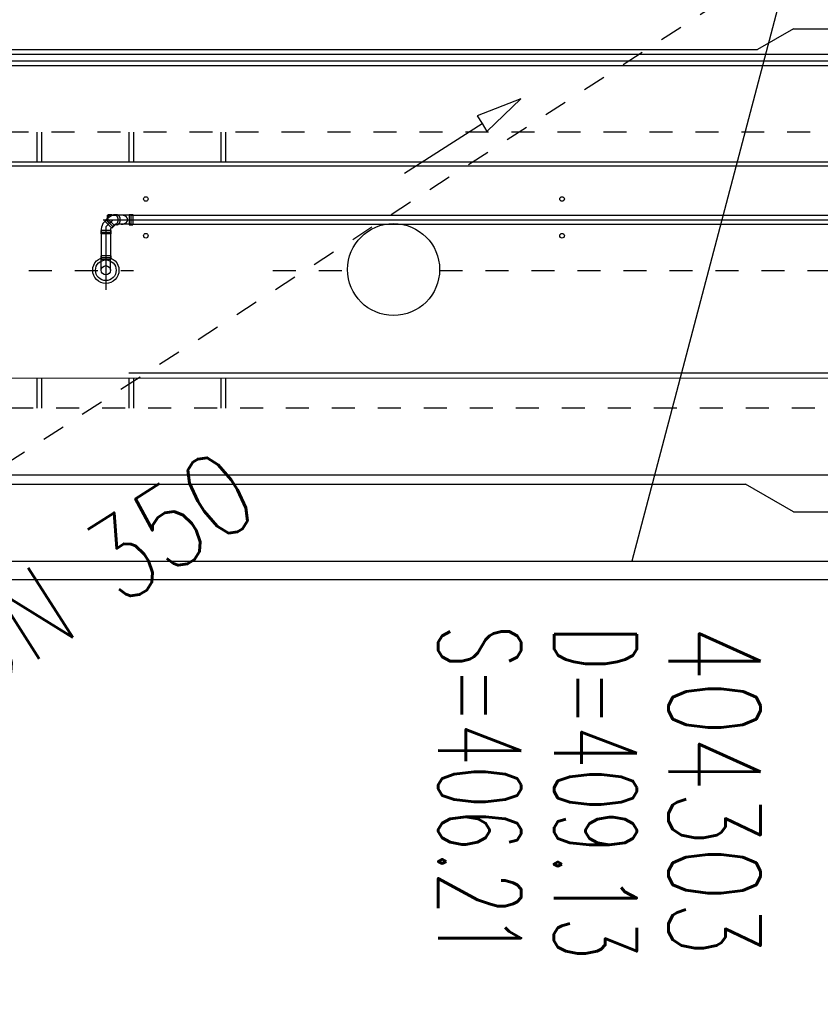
# Model space of a CAD drawing. Extents: x 0 to 1135, y 0 to 420.
# Tile 8 of 46: x 449 to 466, y 163 to 184. Entities that reach past the tile are written whole.
import ezdxf

# ---------------------------------------------------------------- set-up
doc = ezdxf.new("R2010")
doc.units = 0
doc.header["$LTSCALE"] = 2
doc.header["$MEASUREMENT"] = 0
for name, pattern in [('ACAD_ISO03W100', [0.5, 0.25, -0.25]), ('ACAD_ISO10W100W', [0.5, 0.25, -0.25]), ('STRICHLINIEX2', [0.5, 0.25, -0.25])]:
    doc.linetypes.add(name, pattern=pattern)
for name, color, linetype in [('Bahnachse', 7, 'CONTINUOUS'), ('FBR', 8, 'CONTINUOUS'), ('Gleisachse', 7, 'CONTINUOUS'), ('Ingenieurbauwerke', 15, 'CONTINUOUS'), ('SCHACHTNR', 6, 'CONTINUOUS'), ('Tiefenentwässerung_und_Sammelle', 15, 'CONTINUOUS')]:
    doc.layers.add(name, color=color, linetype=linetype)
doc.styles.add('ROMANS', font='romans.shx', dxfattribs={"width": 0.8})

msp = doc.modelspace()

# ---------------------------------------------------------------- linework, layer by layer
at = {"layer": 'Bahnachse', "linetype": 'ACAD_ISO10W100W'}
for p, q in [((378.182, 179.004), (451.457, 179.002)), ((454.489, 179.002), (456.111, 179.002)), ((458.111, 179.002), (468.305, 179.002))]:
    msp.add_line(p, q, dxfattribs=at)
at = {"layer": 'Bahnachse', "linetype": 'Continuous'}
msp.add_circle((457.111, 179.02), 1, dxfattribs=at)
at = {"layer": 'FBR'}
for points in [[(159.506, 218.371, 0.000005), (172.006, 218.371, 0.000002), (185.995, 218.371, 0.000002), (197.006, 218.371, 0.000005), (209.506, 218.371, -0.000006), (222.006, 218.371, -0.000002), (236.976, 218.371, -0.000002), (247.006, 218.371)], [(250.479, 222.371, -0.000002), (263.664, 222.37, -0.000002), (272.005, 222.37, -0.000033)], [(159.506, 222.371, 0.000005), (172.006, 222.371, 0.000002), (185.995, 222.371, 0.000002), (197.006, 222.371, 0.000005), (209.506, 222.371, -0.000006), (222.006, 222.371, -0.000002), (236.976, 222.371, -0.000003), (247.006, 222.371)], [(277.692, 222.37, -0.00001), (297.005, 222.366, -0.000009), (311.07, 222.363, -0.000011), (322.006, 222.36, -0.00004), (334.506, 222.355, 0.000056), (347.007, 222.351, 0.000011), (348.74, 222.351, -0.000027), (350.474, 222.35, -0.00003), (355.78, 222.348, -0.00001), (372.005, 222.341, -0.000005), (384.506, 222.336, 0.000013), (397.006, 222.33, 0.000004), (409.506, 222.325, -0.000007), (422.006, 222.32, -0.000002), (434.506, 222.314, 0.000003), (447.005, 222.309), (481.396, 222.294, 0)], [(277.691, 218.37, -0.00001), (297.005, 218.366, -0.000009), (311.07, 218.363, -0.000011), (322.005, 218.36, -0.00004), (334.505, 218.355, 0.000056), (347.005, 218.351, 0.000011), (348.739, 218.351, -0.000027), (350.473, 218.35, -0.00003), (355.779, 218.348, -0.00001), (372.004, 218.341, -0.000005), (384.504, 218.336, 0.000013), (397.004, 218.33, 0.000004), (409.504, 218.325, -0.000007), (422.005, 218.32, -0.000002), (434.504, 218.314, 0.000003), (447.004, 218.309), (478.458, 218.295, 0)], [(250.479, 218.371, -0.000002), (263.664, 218.37, -0.000003), (272.005, 218.37, -0.000033)]]:
    msp.add_lwpolyline(points, format="xyb", dxfattribs=at)
at = {"layer": 'Gleisachse', "linetype": 'Continuous'}
for p, q in [((369.32, 181.279), (469.82, 181.272)), ((451.358, 176.773), (469.82, 176.772))]:
    msp.add_line(p, q, dxfattribs=at)
at = {"layer": 'Ingenieurbauwerke', "linetype": 'Continuous'}
for p, q in [((465.805, 184.253), (465.026, 183.804)), ((465.805, 184.253), (470.805, 184.253)), ((426.955, 183.806), (465.026, 183.804)), ((426.955, 183.706), (513.305, 183.701)), ((426.955, 183.556), (513.305, 183.551)), ((426.955, 183.456), (513.305, 183.451)), ((449.355, 182.004), (449.355, 181.354)), ((449.455, 182.004), (449.455, 181.354)), ((451.355, 182.004), (451.355, 181.354)), ((451.455, 182.004), (451.455, 181.354)), ((453.355, 182.004), (453.355, 181.354)), ((453.455, 182.004), (453.455, 181.354)), ((471.605, 181.353), (444.955, 181.355)), ((450.796, 180.104), (472.855, 180.103)), ((450.862, 180.094), (450.82, 180.051)), ((450.884, 180.13), (450.83, 180.075)), ((450.985, 179.92), (450.83, 180.075)), ((451.014, 180.104), (450.855, 179.945)), ((450.862, 180.094), (451.004, 179.952)), ((450.862, 180.094), (451.004, 179.952)), ((450.864, 180.096), (451.005, 179.954)), ((450.866, 180.097), (450.908, 180.14)), ((450.866, 180.097), (451.007, 179.956)), ((450.866, 180.097), (451.007, 179.956)), ((451.04, 179.974), (450.884, 180.13)), ((450.885, 180.204), (451.068, 180.204)), ((450.885, 180.204), (450.885, 180.117)), ((450.909, 180.214), (450.909, 180.141)), ((450.909, 180.214), (450.986, 180.214)), ((451.068, 180.204), (450.945, 180.204)), ((450.945, 180.204), (450.945, 180.169)), ((451.068, 180.204), (450.945, 180.204)), ((450.986, 180.214), (450.986, 180.19)), ((451.019, 180.203), (451.017, 180.202)), ((451.021, 180.204), (451.019, 180.203)), ((451.023, 180.205), (451.021, 180.204)), ((451.025, 180.206), (451.023, 180.205)), ((451.027, 180.206), (451.025, 180.206)), ((451.029, 180.207), (451.027, 180.206)), ((451.031, 180.208), (451.029, 180.207)), ((451.034, 180.208), (451.031, 180.208)), ((451.036, 180.208), (451.034, 180.208)), ((451.038, 180.209), (451.036, 180.208)), ((451.04, 180.209), (451.038, 180.209)), ((451.042, 180.209), (451.04, 180.209)), ((451.044, 180.209), (451.042, 180.209)), ((451.093, 180.209), (451.043, 180.209)), ((451.046, 180.209), (451.044, 180.209)), ((451.049, 180.209), (451.046, 180.209)), ((451.051, 180.209), (451.049, 180.209)), ((451.053, 180.208), (451.051, 180.209)), ((451.055, 180.208), (451.053, 180.208)), ((451.057, 180.208), (451.055, 180.208)), ((451.059, 180.207), (451.057, 180.208)), ((451.061, 180.207), (451.059, 180.207)), ((451.064, 180.206), (451.061, 180.207)), ((451.066, 180.205), (451.064, 180.206)), ((451.068, 180.204), (451.064, 180.204)), ((451.068, 180.204), (451.066, 180.205)), ((451.07, 180.203), (451.068, 180.204)), ((451.072, 180.202), (451.07, 180.203)), ((451.074, 180.201), (451.072, 180.202)), ((451.076, 180.2), (451.074, 180.201)), ((451.078, 180.199), (451.076, 180.2)), ((451.08, 180.198), (451.078, 180.199)), ((451.082, 180.197), (451.08, 180.198)), ((451.084, 180.195), (451.082, 180.197)), ((451.085, 180.194), (451.084, 180.195)), ((451.087, 180.192), (451.085, 180.194)), ((451.089, 180.19), (451.087, 180.192)), ((451.091, 180.189), (451.089, 180.19)), ((451.091, 180.209), (451.09, 180.209)), ((451.093, 180.209), (451.091, 180.209)), ((451.093, 180.187), (451.091, 180.189)), ((451.095, 180.209), (451.093, 180.209)), ((451.094, 180.185), (451.093, 180.187)), ((451.096, 180.183), (451.094, 180.185)), ((451.097, 180.209), (451.095, 180.209)), ((451.097, 180.181), (451.096, 180.183)), ((451.099, 180.208), (451.097, 180.209)), ((451.099, 180.179), (451.097, 180.181)), ((451.098, 180.022), (451.1, 180.024)), ((451.101, 180.208), (451.099, 180.208)), ((451.101, 180.177), (451.099, 180.179)), ((451.1, 180.024), (451.101, 180.026)), ((451.103, 180.208), (451.101, 180.208)), ((451.102, 180.175), (451.101, 180.177)), ((451.101, 180.026), (451.103, 180.028)), ((451.104, 180.173), (451.102, 180.175)), ((451.105, 180.207), (451.103, 180.208)), ((451.103, 180.028), (451.104, 180.031)), ((451.105, 180.171), (451.104, 180.173)), ((451.104, 180.031), (451.105, 180.033)), ((451.107, 180.207), (451.105, 180.207)), ((451.106, 180.169), (451.105, 180.171)), ((451.105, 180.033), (451.107, 180.035)), ((451.108, 180.166), (451.106, 180.169)), ((451.109, 180.206), (451.107, 180.207)), ((451.107, 180.035), (451.108, 180.038)), ((451.109, 180.164), (451.108, 180.166)), ((451.108, 180.038), (451.109, 180.04)), ((451.111, 180.206), (451.109, 180.206)), ((451.11, 180.161), (451.109, 180.164)), ((451.109, 180.04), (451.111, 180.042)), ((451.111, 180.159), (451.11, 180.161)), ((451.113, 180.205), (451.111, 180.206)), ((451.112, 180.157), (451.111, 180.159)), ((451.111, 180.042), (451.112, 180.045)), ((451.114, 180.154), (451.112, 180.157)), ((451.112, 180.045), (451.113, 180.047)), ((451.114, 180.204), (451.113, 180.205)), ((451.113, 180.047), (451.114, 180.05)), ((451.124, 180.204), (451.114, 180.204)), ((451.401, 180.204), (451.114, 180.204)), ((451.116, 180.203), (451.114, 180.204)), ((451.115, 180.151), (451.114, 180.154)), ((451.114, 180.05), (451.115, 180.052)), ((451.116, 180.149), (451.115, 180.151)), ((451.115, 180.052), (451.116, 180.055)), ((451.118, 180.203), (451.116, 180.203)), ((451.116, 180.146), (451.116, 180.149)), ((451.117, 180.143), (451.116, 180.146)), ((451.116, 180.055), (451.117, 180.058)), ((451.118, 180.141), (451.117, 180.143)), ((451.117, 180.058), (451.118, 180.06)), ((451.12, 180.202), (451.118, 180.203)), ((451.119, 180.138), (451.118, 180.141)), ((451.118, 180.063), (451.119, 180.066)), ((451.118, 180.06), (451.118, 180.063)), ((451.12, 180.135), (451.119, 180.138)), ((451.119, 180.066), (451.12, 180.069)), ((451.122, 180.201), (451.12, 180.202)), ((451.12, 180.132), (451.12, 180.135)), ((451.121, 180.13), (451.12, 180.132)), ((451.12, 180.072), (451.121, 180.074)), ((451.12, 180.069), (451.12, 180.072)), ((451.121, 180.127), (451.121, 180.13)), ((451.122, 180.124), (451.121, 180.127)), ((451.121, 180.074), (451.122, 180.077)), ((451.124, 180.199), (451.122, 180.201)), ((451.122, 180.121), (451.122, 180.124)), ((451.123, 180.118), (451.122, 180.121)), ((451.122, 180.083), (451.123, 180.086)), ((451.122, 180.08), (451.122, 180.083)), ((451.122, 180.077), (451.122, 180.08)), ((451.123, 180.115), (451.123, 180.118)), ((451.123, 180.112), (451.123, 180.115)), ((451.123, 180.109), (451.123, 180.112)), ((451.123, 180.106), (451.123, 180.109)), ((451.124, 180.103), (451.123, 180.106)), ((451.123, 180.095), (451.124, 180.098)), ((451.123, 180.092), (451.123, 180.095)), ((451.123, 180.089), (451.123, 180.092)), ((451.123, 180.086), (451.123, 180.089)), ((451.125, 180.198), (451.124, 180.199)), ((451.124, 180.101), (451.124, 180.103)), ((451.124, 180.098), (451.124, 180.101)), ((451.127, 180.197), (451.125, 180.198)), ((451.129, 180.196), (451.127, 180.197)), ((451.131, 180.195), (451.129, 180.196)), ((451.132, 180.193), (451.131, 180.195)), ((451.134, 180.192), (451.132, 180.193)), ((451.135, 180.19), (451.134, 180.192)), ((451.137, 180.189), (451.135, 180.19)), ((451.139, 180.187), (451.137, 180.189)), ((451.14, 180.186), (451.139, 180.187)), ((451.142, 180.184), (451.14, 180.186)), ((451.143, 180.182), (451.142, 180.184)), ((451.145, 180.181), (451.143, 180.182)), ((451.146, 180.179), (451.145, 180.181)), ((451.145, 180.022), (451.146, 180.024)), ((451.147, 180.177), (451.146, 180.179)), ((451.146, 180.024), (451.147, 180.026)), ((451.149, 180.175), (451.147, 180.177)), ((451.147, 180.026), (451.149, 180.028)), ((451.15, 180.173), (451.149, 180.175)), ((451.149, 180.028), (451.15, 180.03)), ((451.151, 180.171), (451.15, 180.173)), ((451.15, 180.03), (451.151, 180.032)), ((451.153, 180.169), (451.151, 180.171)), ((451.151, 180.032), (451.152, 180.034)), ((451.152, 180.034), (451.154, 180.036)), ((451.154, 180.167), (451.153, 180.169)), ((451.155, 180.165), (451.154, 180.167)), ((451.154, 180.036), (451.155, 180.038)), ((451.156, 180.163), (451.155, 180.165)), ((451.155, 180.038), (451.156, 180.04)), ((451.157, 180.16), (451.156, 180.163)), ((451.156, 180.04), (451.157, 180.043)), ((451.158, 180.158), (451.157, 180.16)), ((451.157, 180.043), (451.158, 180.045)), ((451.159, 180.156), (451.158, 180.158)), ((451.158, 180.045), (451.159, 180.047)), ((451.16, 180.154), (451.159, 180.156)), ((451.159, 180.047), (451.16, 180.049)), ((451.161, 180.151), (451.16, 180.154)), ((451.16, 180.049), (451.161, 180.052)), ((451.162, 180.149), (451.161, 180.151)), ((451.161, 180.052), (451.162, 180.054)), ((451.163, 180.146), (451.162, 180.149)), ((451.162, 180.054), (451.163, 180.056)), ((451.164, 180.144), (451.163, 180.146)), ((451.163, 180.056), (451.164, 180.059)), ((451.164, 180.142), (451.164, 180.144)), ((451.165, 180.139), (451.164, 180.142)), ((451.164, 180.061), (451.165, 180.064)), ((451.164, 180.059), (451.164, 180.061)), ((451.166, 180.137), (451.165, 180.139)), ((451.165, 180.064), (451.166, 180.066)), ((451.166, 180.134), (451.166, 180.137)), ((451.167, 180.132), (451.166, 180.134)), ((451.166, 180.069), (451.167, 180.071)), ((451.166, 180.066), (451.166, 180.069)), ((451.167, 180.129), (451.167, 180.132)), ((451.168, 180.126), (451.167, 180.129)), ((451.167, 180.074), (451.168, 180.077)), ((451.167, 180.071), (451.167, 180.074)), ((451.168, 180.124), (451.168, 180.126)), ((451.169, 180.121), (451.168, 180.124)), ((451.168, 180.079), (451.169, 180.082)), ((451.168, 180.077), (451.168, 180.079)), ((451.169, 180.119), (451.169, 180.121)), ((451.169, 180.116), (451.169, 180.119)), ((451.169, 180.113), (451.169, 180.116)), ((451.17, 180.111), (451.169, 180.113)), ((451.169, 180.09), (451.17, 180.092)), ((451.169, 180.087), (451.169, 180.09)), ((451.169, 180.084), (451.169, 180.087)), ((451.169, 180.082), (451.169, 180.084)), ((451.17, 180.108), (451.17, 180.111)), ((451.17, 180.105), (451.17, 180.108)), ((451.17, 180.103), (451.17, 180.105)), ((451.17, 180.1), (451.17, 180.103)), ((451.17, 180.097), (451.17, 180.1)), ((451.17, 180.095), (451.17, 180.097)), ((451.17, 180.092), (451.17, 180.095)), ((451.191, 180.204), (451.188, 180.204)), ((451.194, 180.204), (451.191, 180.204)), ((451.198, 180.204), (451.194, 180.204)), ((451.201, 180.204), (451.198, 180.204)), ((451.205, 180.204), (451.201, 180.204)), ((451.208, 180.203), (451.205, 180.204)), ((451.212, 180.203), (451.208, 180.203)), ((451.215, 180.202), (451.212, 180.203)), ((451.218, 180.202), (451.215, 180.202)), ((451.222, 180.201), (451.218, 180.202)), ((451.225, 180.201), (451.222, 180.201)), ((451.229, 180.2), (451.225, 180.201)), ((451.232, 180.199), (451.229, 180.2)), ((451.235, 180.198), (451.232, 180.199)), ((451.238, 180.198), (451.235, 180.198)), ((451.242, 180.197), (451.238, 180.198)), ((451.245, 180.196), (451.242, 180.197)), ((451.248, 180.195), (451.245, 180.196)), ((451.251, 180.194), (451.248, 180.195)), ((451.254, 180.192), (451.251, 180.194)), ((451.257, 180.191), (451.254, 180.192)), ((451.26, 180.19), (451.257, 180.191)), ((451.263, 180.189), (451.26, 180.19)), ((451.266, 180.187), (451.263, 180.189)), ((451.269, 180.186), (451.266, 180.187)), ((451.266, 180.021), (451.269, 180.023)), ((451.272, 180.185), (451.269, 180.186)), ((451.269, 180.023), (451.272, 180.024)), ((451.274, 180.183), (451.272, 180.185)), ((451.272, 180.024), (451.274, 180.026)), ((451.277, 180.182), (451.274, 180.183)), ((451.274, 180.026), (451.277, 180.027)), ((451.28, 180.18), (451.277, 180.182)), ((451.277, 180.027), (451.28, 180.029)), ((451.282, 180.178), (451.28, 180.18)), ((451.28, 180.029), (451.282, 180.03)), ((451.285, 180.177), (451.282, 180.178)), ((451.282, 180.03), (451.285, 180.032)), ((451.287, 180.175), (451.285, 180.177)), ((451.285, 180.032), (451.287, 180.034)), ((451.29, 180.173), (451.287, 180.175)), ((451.287, 180.034), (451.29, 180.035)), ((451.292, 180.171), (451.29, 180.173)), ((451.29, 180.035), (451.292, 180.037)), ((451.294, 180.17), (451.292, 180.171)), ((451.292, 180.037), (451.294, 180.039)), ((451.297, 180.168), (451.294, 180.17)), ((451.294, 180.039), (451.297, 180.041)), ((451.299, 180.166), (451.297, 180.168)), ((451.297, 180.041), (451.299, 180.043)), ((451.301, 180.164), (451.299, 180.166)), ((451.299, 180.043), (451.301, 180.045)), ((451.303, 180.162), (451.301, 180.164)), ((451.301, 180.045), (451.303, 180.047)), ((451.305, 180.16), (451.303, 180.162)), ((451.303, 180.047), (451.305, 180.049)), ((451.307, 180.158), (451.305, 180.16)), ((451.305, 180.049), (451.307, 180.051)), ((451.309, 180.156), (451.307, 180.158)), ((451.307, 180.051), (451.309, 180.053)), ((451.31, 180.154), (451.309, 180.156)), ((451.309, 180.053), (451.31, 180.055)), ((451.312, 180.151), (451.31, 180.154)), ((451.31, 180.055), (451.312, 180.057)), ((451.314, 180.149), (451.312, 180.151)), ((451.312, 180.057), (451.314, 180.059)), ((451.315, 180.147), (451.314, 180.149)), ((451.314, 180.059), (451.315, 180.062)), ((451.317, 180.145), (451.315, 180.147)), ((451.315, 180.062), (451.317, 180.064)), ((451.318, 180.143), (451.317, 180.145)), ((451.317, 180.064), (451.318, 180.066)), ((451.319, 180.14), (451.318, 180.143)), ((451.318, 180.066), (451.319, 180.068)), ((451.321, 180.138), (451.319, 180.14)), ((451.319, 180.068), (451.321, 180.071)), ((451.322, 180.136), (451.321, 180.138)), ((451.321, 180.071), (451.322, 180.073)), ((451.323, 180.133), (451.322, 180.136)), ((451.322, 180.073), (451.323, 180.075)), ((451.324, 180.131), (451.323, 180.133)), ((451.323, 180.075), (451.324, 180.078)), ((451.325, 180.129), (451.324, 180.131)), ((451.324, 180.078), (451.325, 180.08)), ((451.325, 180.126), (451.325, 180.129)), ((451.326, 180.124), (451.325, 180.126)), ((451.325, 180.082), (451.326, 180.085)), ((451.325, 180.08), (451.325, 180.082)), ((451.327, 180.121), (451.326, 180.124)), ((451.326, 180.085), (451.327, 180.087)), ((451.327, 180.119), (451.327, 180.121)), ((451.328, 180.117), (451.327, 180.119)), ((451.327, 180.09), (451.328, 180.092)), ((451.327, 180.087), (451.327, 180.09)), ((451.328, 180.114), (451.328, 180.117)), ((451.328, 180.112), (451.328, 180.114)), ((451.329, 180.109), (451.328, 180.112)), ((451.328, 180.097), (451.329, 180.099)), ((451.328, 180.095), (451.328, 180.097)), ((451.328, 180.092), (451.328, 180.095)), ((451.329, 180.107), (451.329, 180.109)), ((451.329, 180.104), (451.329, 180.107)), ((451.329, 180.102), (451.329, 180.104)), ((451.329, 180.099), (451.329, 180.102)), ((451.365, 180.214), (451.442, 180.214)), ((451.365, 180.214), (451.365, 179.994)), ((451.401, 180.204), (472.855, 180.203)), ((451.401, 180.204), (451.401, 180.004)), ((451.442, 180.214), (451.442, 179.994)), ((450.745, 179.871), (450.745, 179.794)), ((450.965, 179.871), (450.745, 179.871)), ((450.755, 179.895), (450.755, 179.273)), ((450.755, 179.835), (450.955, 179.835)), ((450.755, 179.83), (450.955, 179.83)), ((450.855, 179.945), (450.855, 178.578)), ((450.855, 179.945), (450.855, 178.578)), ((450.955, 179.896), (450.955, 179.273)), ((451.004, 179.952), (450.961, 179.91)), ((450.965, 179.871), (450.965, 179.794)), ((451.04, 179.974), (450.985, 179.92)), ((451.007, 179.956), (451.05, 179.999)), ((451.092, 179.994), (451.045, 179.994)), ((451.045, 179.994), (451.047, 179.994)), ((451.047, 179.994), (451.049, 179.994)), ((451.049, 179.994), (451.051, 179.994)), ((451.051, 179.994), (451.054, 179.995)), ((451.054, 179.995), (451.056, 179.995)), ((451.056, 179.995), (451.058, 179.995)), ((451.058, 179.995), (451.06, 179.996)), ((451.06, 179.996), (451.062, 179.997)), ((451.062, 179.997), (451.064, 179.997)), ((451.079, 180.004), (451.064, 180.004)), ((451.079, 180.004), (451.064, 180.004)), ((451.064, 179.997), (451.066, 179.998)), ((451.066, 179.998), (451.068, 179.999)), ((451.068, 179.999), (451.07, 180)), ((451.07, 180), (451.072, 180.001)), ((451.072, 180.001), (451.074, 180.002)), ((451.074, 180.002), (451.076, 180.003)), ((451.076, 180.003), (451.078, 180.004)), ((451.078, 180.004), (451.08, 180.006)), ((451.08, 180.006), (451.082, 180.007)), ((451.082, 180.007), (451.084, 180.008)), ((451.084, 180.008), (451.086, 180.01)), ((451.086, 180.01), (451.088, 180.011)), ((451.088, 180.011), (451.09, 180.013)), ((451.09, 180.013), (451.091, 180.015)), ((451.091, 180.015), (451.093, 180.017)), ((451.091, 179.994), (451.093, 179.994)), ((451.093, 180.017), (451.095, 180.018)), ((451.093, 179.994), (451.095, 179.994)), ((451.095, 180.018), (451.096, 180.02)), ((451.095, 179.994), (451.097, 179.994)), ((451.096, 180.02), (451.098, 180.022)), ((451.097, 179.994), (451.099, 179.995)), ((451.099, 179.995), (451.101, 179.995)), ((451.101, 179.995), (451.103, 179.995)), ((451.103, 179.995), (451.105, 179.996)), ((451.105, 179.996), (451.107, 179.996)), ((451.107, 179.996), (451.109, 179.997)), ((451.109, 179.997), (451.111, 179.997)), ((451.111, 179.997), (451.113, 179.998)), ((451.113, 179.998), (451.114, 179.999)), ((451.114, 179.999), (451.116, 180)), ((451.116, 180), (451.118, 180)), ((451.118, 180), (451.12, 180.001)), ((451.12, 180.001), (451.122, 180.002)), ((451.122, 180.002), (451.124, 180.003)), ((451.124, 180.003), (451.125, 180.005)), ((451.125, 180.005), (451.127, 180.006)), ((451.401, 180.004), (451.125, 180.004)), ((451.127, 180.006), (451.129, 180.007)), ((451.129, 180.007), (451.13, 180.008)), ((451.13, 180.008), (451.132, 180.01)), ((451.132, 180.01), (451.134, 180.011)), ((451.134, 180.011), (451.135, 180.013)), ((451.135, 180.013), (451.137, 180.014)), ((451.137, 180.014), (451.139, 180.016)), ((451.139, 180.016), (451.14, 180.017)), ((451.14, 180.017), (451.142, 180.019)), ((451.142, 180.019), (451.143, 180.021)), ((451.143, 180.021), (451.145, 180.022)), ((451.188, 180.004), (451.191, 180.004)), ((451.191, 180.004), (451.194, 180.004)), ((451.194, 180.004), (451.198, 180.005)), ((451.198, 180.005), (451.201, 180.005)), ((451.201, 180.005), (451.205, 180.005)), ((451.205, 180.005), (451.208, 180.005)), ((451.208, 180.005), (451.212, 180.006)), ((451.212, 180.006), (451.215, 180.006)), ((451.215, 180.006), (451.218, 180.007)), ((451.218, 180.007), (451.222, 180.007)), ((451.222, 180.007), (451.225, 180.008)), ((451.225, 180.008), (451.229, 180.009)), ((451.229, 180.009), (451.232, 180.009)), ((451.232, 180.009), (451.235, 180.01)), ((451.235, 180.01), (451.238, 180.011)), ((451.238, 180.011), (451.242, 180.012)), ((451.242, 180.012), (451.245, 180.013)), ((451.245, 180.013), (451.248, 180.014)), ((451.248, 180.014), (451.251, 180.015)), ((451.251, 180.015), (451.254, 180.016)), ((451.254, 180.016), (451.257, 180.017)), ((451.257, 180.017), (451.26, 180.019)), ((451.26, 180.019), (451.263, 180.02)), ((451.263, 180.02), (451.266, 180.021)), ((451.365, 179.994), (451.442, 179.994)), ((451.401, 180.004), (472.855, 180.003)), ((450.965, 179.794), (450.745, 179.794)), ((450.745, 179.315), (450.745, 179.238)), ((450.965, 179.315), (450.745, 179.315)), ((450.965, 179.238), (450.745, 179.238)), ((450.755, 179.278), (450.955, 179.278)), ((450.755, 179.004), (450.755, 179.273)), ((450.955, 179.273), (450.755, 179.273)), ((450.955, 179.004), (450.955, 179.273)), ((450.965, 179.315), (450.965, 179.238)), ((471.605, 176.653), (444.955, 176.655)), ((449.355, 176.654), (449.355, 176.004)), ((449.455, 176.654), (449.455, 176.004)), ((451.355, 176.654), (451.355, 176.004)), ((451.455, 176.654), (451.455, 176.004)), ((453.355, 176.654), (453.355, 176.004)), ((453.455, 176.654), (453.455, 176.004)), ((426.955, 174.556), (486.542, 174.552)), ((426.955, 174.356), (464.766, 174.354)), ((465.805, 173.753), (464.766, 174.354)), ((465.805, 173.753), (470.805, 173.753)), ((441.555, 172.68), (513.305, 172.676)), ((428.955, 172.281), (513.305, 172.276))]:
    msp.add_line(p, q, dxfattribs=at)
at = {"layer": 'Ingenieurbauwerke', "linetype": 'ACAD_ISO03W100'}
for p, q in [((480.172, 182.003), (441.855, 182.005)), ((485.272, 176.002), (441.855, 176.005))]:
    msp.add_line(p, q, dxfattribs=at)
at = {"layer": 'Ingenieurbauwerke', "linetype": 'Continuous'}
for centre, radius in [((451.725, 180.554), 0.05), ((460.775, 180.554), 0.05), ((451.725, 179.754), 0.05), ((460.775, 179.754), 0.05), ((450.855, 179.004), 0.285), ((450.855, 179.004), 0.225), ((450.855, 179.004), 0.1)]:
    msp.add_circle(centre, radius, dxfattribs=at)
for centre, radius, start, end in [((450.975, 179.896), 0.22, 134.9965, 180.0411), ((451.064, 179.984), 0.22, 89.9965, 134.9965), ((450.975, 179.896), 0.02, 134.9965, 180.1445), ((451.064, 179.984), 0.02, 89.9965, 134.9965)]:
    msp.add_arc(centre, radius, start, end, dxfattribs=at)
at = {"layer": 'SCHACHTNR'}
msp.add_line((466.125, 187.223), (462.289, 172.679), dxfattribs=at)
at = {"layer": 'Tiefenentwässerung_und_Sammelle', "linetype": 'STRICHLINIEX2'}
msp.add_line((469.237, 188.084), (439.727, 169), dxfattribs=at)
at = {"layer": 'Tiefenentwässerung_und_Sammelle', "linetype": 'Continuous'}
for p, q in [((459.877, 182.73), (458.927, 182.36)), ((459.142, 182.023), (459.877, 182.73)), ((457.349, 181.115), (459.035, 182.192)), ((458.927, 182.36), (459.035, 182.192)), ((459.035, 182.192), (459.142, 182.023))]:
    msp.add_line(p, q, dxfattribs=at)

# ---------------------------------------------------------------- texts
at = {"layer": 'SCHACHTNR', "style": 'ROMANS'}
for s, height, width, p in [('S=406.21', 1.8, 0.6, (458.084, 171.291)), ('D=409.13', 1.8, 0.6, (460.601, 171.28)), ('404303', 2, 0.7, (463.09, 171.284))]:
    msp.add_text(s, height=height, rotation=269.9754, dxfattribs=dict(at, width=width)).set_placement(p)
at = {"layer": 'Tiefenentwässerung_und_Sammelle', "linetype": 'Continuous', "style": 'ROMANS', "oblique": 360, "width": 0.8}
msp.add_text('DN 350', height=1.8, rotation=32.6563, dxfattribs=at).set_placement((448.109, 169.721))

doc.saveas('drawing.dxf')
